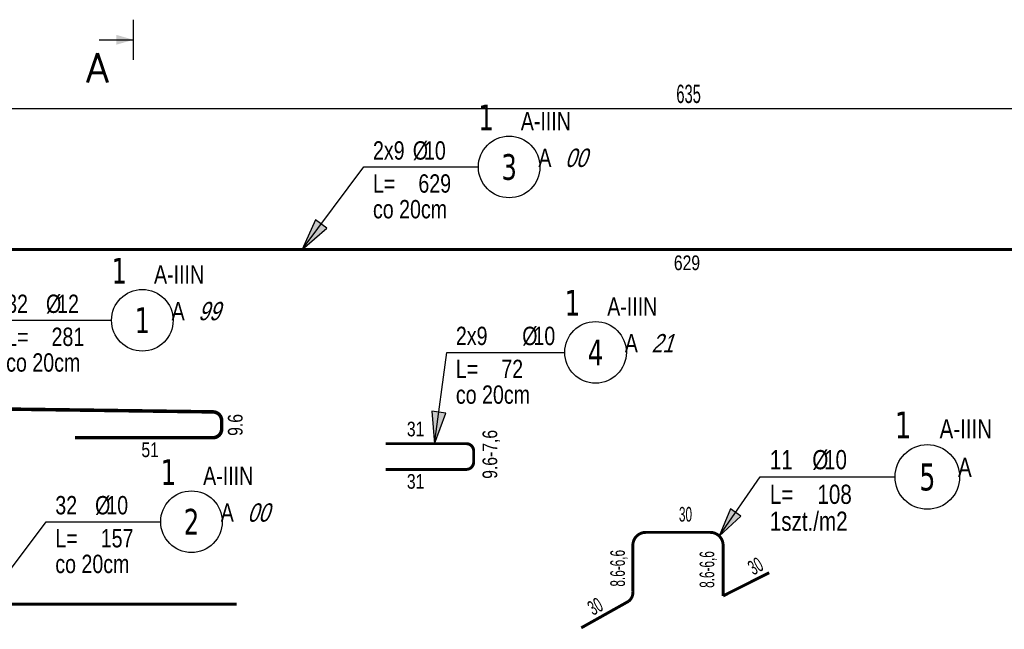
# Model space of a CAD drawing. Header units: millimetres. Extents: x 4862 to 12592, y -1539 to -726.
# Tile 16 of 40: x 8165 to 8501, y -1353 to -1145. Entities that reach past the tile are written whole.
import ezdxf
from ezdxf.enums import TextEntityAlignment as Align

# ---------------------------------------------------------------- set-up
doc = ezdxf.new("R2010")
doc.units = ezdxf.units.MM
doc.header["$LTSCALE"] = 25
for name, color, linetype in [('BA_txg', 3, 'Continuous'), ('BA_wym', 1, 'Continuous'), ('BZ_odn', 1, 'Continuous'), ('BZ_opi1', 7, 'Continuous'), ('BZ_opi2', 4, 'Continuous'), ('BZ_opi3', 30, 'Continuous'), ('BZ_P_wid', 3, 'Continuous'), ('BZ_pom', 6, 'Continuous'), ('BZ_wym', 1, 'Continuous')]:
    doc.layers.add(name, color=color, linetype=linetype)
doc.styles.add('BIKTBG', font='tahoma.ttf', dxfattribs={"width": 0.85})
doc.styles.add('BIKTC', font='bikromsw.shx', dxfattribs={"width": 0.8})
doc.styles.add('BIKTS', font='bikromsw.shx', dxfattribs={"width": 0.8})
doc.styles.add('BIKWYM', font='bikromsw.shx', dxfattribs={"width": 0.6})
doc.styles.add('ROMANC', font='simplex.shx', dxfattribs={"width": 0.9})
doc.dimstyles.new('BA_KR_25_cm', dxfattribs={"dimscale": 0.25, "dimtxt": 25, "dimasz": 1.666667, "dimexe": 24, "dimexo": 0, "dimgap": 0, "dimtad": 0, "dimdec": 1, "dimrnd": 0.5, "dimzin": 9, "dimdsep": 46, "dimtxsty": 'BIKWYM', "dimblk": 'WYM-KR', "dimcen": 0, "dimdle": 20, "dimclrd": 256, "dimclre": 256, "dimclrt": 2, "dimadec": 0, "dimazin": 0, "dimtfac": 0.033333, "dimtdec": 1, "dimtmove": 0, "dimatfit": 3, "dimldrblk": 'WYM-KR', "dimfxl": 25, "dimfxlon": 1, "dimtvp": 0.8, "dimtolj": 1, "dimarcsym": 0})
doc.dimstyles.new('BA_ST_50_cm', dxfattribs={"dimscale": 0.5, "dimtxt": 25, "dimasz": 1.666667, "dimexe": 24, "dimexo": 0, "dimgap": 0, "dimtad": 0, "dimdec": 1, "dimrnd": 0.5, "dimdsep": 46, "dimtxsty": 'BIKWYM', "dimblk": 'WYM-ST', "dimcen": 0, "dimdle": 20, "dimclrd": 256, "dimclre": 256, "dimclrt": 7, "dimadec": 0, "dimazin": 0, "dimtfac": 0.033333, "dimtdec": 1, "dimtix": 1, "dimtmove": 2, "dimatfit": 3, "dimldrblk": 'WYM-ST', "dimfxl": 1, "dimtvp": 0.8, "dimtolj": 1, "dimtzin": 0, "dimarcsym": 0})
doc.dimstyles.new('BZ_ST_75_cm', dxfattribs={"dimscale": 0.75, "dimtxt": 25, "dimasz": 1.666667, "dimexe": 24, "dimexo": 0, "dimgap": 0, "dimtad": 0, "dimdec": 1, "dimrnd": 0.5, "dimdsep": 46, "dimtxsty": 'BIKWYM', "dimblk": 'WYM-ST', "dimcen": 0, "dimdle": 20, "dimclrd": 256, "dimclre": 256, "dimclrt": 7, "dimadec": 0, "dimazin": 0, "dimtfac": 0.033333, "dimtdec": 1, "dimtix": 1, "dimtmove": 2, "dimatfit": 3, "dimldrblk": 'WYM-ST', "dimfxl": 1, "dimtvp": 0.8, "dimtolj": 1, "dimtzin": 0, "dimarcsym": 0})

# ---------------------------------------------------------------- blocks, each defined once
blk = doc.blocks.new('ST2')
blk.add_line((13.77, 0), (0, 0))
blk.add_solid([(6.84, -1.95), (6.84, 1.95), (0, 0)])
blk = doc.blocks.new('eprzv')
blk.add_line((47.9, 0), (-47.9, 0))
at = {"xscale": 6, "yscale": 6, "zscale": 6, "rotation": 270}
blk.add_blockref('ST2', (0, 0), dxfattribs=at)
at = {"style": 'ROMANC'}
blk.add_attdef('PRZ', text='', height=70, rotation=270, dxfattribs=at).set_placement((32.1, -86), align=Align.CENTER)
blk = doc.blocks.new('WYM-KR')
at = {"linetype": 'ByBlock'}
blk.add_line((11.52, 0), (-11.52, 0), dxfattribs=at)
at = {"color": 7, "linetype": 'ByBlock'}
blk.add_line((6.24, 6.24), (-6.24, -6.24), dxfattribs=at)
blk = doc.blocks.new('*D31')
at = {"layer": 'BA_wym', "lineweight": -2}
for p, q in [((8076.04, -1168.97), (8076.04, -1181.22)), ((8711.04, -1168.97), (8711.04, -1181.22)), ((8076.45, -1175.22), (8710.62, -1175.22))]:
    blk.add_line(p, q, dxfattribs=at)
at = {"layer": 'Defpoints', "color": 0}
for p in [(8076.04, -1155.22), (8711.04, -1155.22), (8711.04, -1175.22)]:
    blk.add_point(p, dxfattribs=at)
at = {"layer": 'BA_wym', "lineweight": -2, "xscale": 0.4166666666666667, "yscale": 0.4166666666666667, "zscale": 0.4166666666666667, "rotation": 180}
blk.add_blockref('WYM-KR', (8076.04, -1175.22), dxfattribs=at)
at = {"layer": 'BA_wym', "lineweight": -2, "xscale": 0.4166666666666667, "yscale": 0.4166666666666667, "zscale": 0.4166666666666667}
blk.add_blockref('WYM-KR', (8711.04, -1175.22), dxfattribs=at)
at = {"layer": 'BA_wym', "color": 2, "insert": (8393.54, -1170.22), "char_height": 6.25, "attachment_point": 5, "style": 'BIKWYM'}
blk.add_mtext('\\A1;635', dxfattribs=at)
blk = doc.blocks.new('WYM-ST')
blk.add_hatch(color=256).paths.add_polyline_path([(-13, 2.88), (0, 0), (-13, -2.88)])
blk.add_lwpolyline([(0, 0), (-13, 2.88), (-13, -2.88), (0, 0)])
blk = doc.blocks.new('bik_BlkOpPret', base_point=(8819.93, 5.92))
at = {"layer": 'BZ_opi1', "style": 'BIKTS', "width": 0.8}
for tag, p in [('SZTUK', (8823.05, 8.42)), ('PRZEDR_FI', (8832.1, 8.42)), ('PRZEKROJ', (8835.91, 8.42)), ('PRZEDR_L', (8823.05, -2.83)), ('DLUGOSC', (8838.53, -2.83)), ('UWAGA', (8823.05, -11.58))]:
    blk.add_attdef(tag, p, '', height=6.25, dxfattribs=at)
at = {"layer": 'BZ_opi2', "style": 'BIKTBG', "width": 0.8}
blk.add_attdef('NUMER', text='', height=8.75, dxfattribs=at).set_placement((8869.48, 5.92), align=Align.MIDDLE_CENTER)
at = {"layer": 'BZ_pom', "width": 0.8}
for tag, p, height, style in [('POZYCJA', (8858.98, 18.42), 8.75, 'BIKTBG'), ('GATUNEK', (8873.84, 18.42), 6.25, 'BIKTS'), ('METODA_L', (8879.45, 5.92), 6.25, 'BIKTS'), ('EURO_KOD', (8888.5, 5.92), 6.25, 'BIKTS')]:
    blk.add_attdef(tag, p, '', height=height, dxfattribs=dict(at, style=style))
at = {"layer": 'BZ_wym', "width": 0.8}
for tag, p, height, style, flags in [('PRZEDR_NR', (8823.05, -20.95), 8.75, 'BIKTBG', 1), ('PRZEDR_SZT', (8823.05, -30.33), 6.25, 'BIKTS', 1), ('TYP_PRETA', (8823.05, -39.7), 6.25, 'BIKTS', 3), ('EURO_KOD_SEGMENTY', (8838.05, -49.08), 6.25, 'BIKTS', 3), ('HAK_1', (8823.05, -58.45), 6.25, 'BIKTS', 3), ('HAK_2', (8823.05, -67.83), 6.25, 'BIKTS', 3), ('ID', (8823.05, -77.2), 6.25, 'BIKTS', 3), ('ID_C', (8823.05, -86.58), 6.25, 'BIKTS', 3), ('b_atr_0', (8823.05, -95.95), 6.25, 'BIKTS', 3)]:
    blk.add_attdef(tag, p, '', height=height, dxfattribs=dict(at, style=style, flags=flags))

msp = doc.modelspace()

# ---------------------------------------------------------------- linework, layer by layer
at = {"layer": 'BZ_odn'}
for centre, radius in [((8332.36, -1195.09), 10.5), ((8207.3, -1247.32), 10.5), ((8361.81, -1258.26), 10.5), ((8474.93, -1300.7), 11.01), ((8224.06, -1315.94), 10.5)]:
    msp.add_circle(centre, radius, dxfattribs=at)
at = {"layer": 'BZ_P_wid', "const_width": 1}
for points in [[(8708.04, -1223.2), (8079.04, -1223.2)], [(8239.49, -1344.05), (8082.49, -1344.05)]]:
    msp.add_lwpolyline(points, dxfattribs=at)
at = {"layer": 'BZ_P_wid'}
for points, const_width in [([(8132.45, -1287.33), (8085.45, -1287.33, -0.301385), (8082.45, -1282.33), (8082.45, -1279.53, -0.414214), (8085.45, -1276.53), (8231.35, -1278.53, -0.414214), (8234.35, -1281.53), (8234.35, -1284.33, -0.414214), (8231.35, -1287.33), (8184.31, -1287.33)], 1.2), ([(8290.26, -1289.36), (8317.76, -1289.36, -0.414214), (8320.26, -1291.86), (8320.26, -1295.62, -0.414214), (8317.76, -1298.12), (8290.26, -1298.12)], 1), ([(8356.94, -1352.1), (8373.06, -1343.07, 0.25635), (8374.54, -1339.7), (8374.54, -1323.96, -0.414214), (8378.94, -1319.57), (8400.9, -1319.57, -0.414214), (8405.3, -1323.96), (8405.3, -1341.22, 0.269426), (8405.3, -1341.22), (8421.04, -1333.32)], 1)]:
    msp.add_lwpolyline(points, format="xyb", dxfattribs=dict(at, const_width=const_width))

# ---------------------------------------------------------------- block references
ref = msp.add_blockref('bik_BlkOpPret', (8282.81, -1195.09), dxfattribs=dict(xscale=0.5, yscale=0.5, zscale=0.5))
ref.add_attrib('NUMER', '3', dxfattribs={"layer": 'BZ_opi2', "height": 8.75, "style": 'BIKTBG', "width": 0.8}).set_placement((8332.36, -1195.09), align=Align.MIDDLE_CENTER)
ref.add_attrib('POZYCJA', '1', (8321.86, -1182.59), dxfattribs={"layer": 'BZ_pom', "height": 8.75, "style": 'BIKTBG', "width": 0.8})
ref.add_attrib('SZTUK', '2x9', (8285.93, -1192.59), dxfattribs={"layer": 'BZ_opi1', "height": 6.25, "style": 'BIKTS', "width": 0.8})
ref.add_attrib('GATUNEK', 'A-IIIN', (8336.33, -1182.59), dxfattribs={"layer": 'BZ_pom', "height": 6.25, "style": 'BIKTS', "width": 0.8})
ref.add_attrib('PRZEKROJ', '10', (8303.32, -1192.59), dxfattribs={"layer": 'BZ_opi1', "height": 6.25, "style": 'BIKTS', "width": 0.8})
ref.add_attrib('DLUGOSC', '629', (8301.41, -1203.84), dxfattribs={"layer": 'BZ_opi1', "height": 6.25, "style": 'BIKTS', "width": 0.8})
ref.add_attrib('UWAGA', 'co 20cm', (8285.93, -1212.59), dxfattribs={"layer": 'BZ_opi1', "height": 6.25, "style": 'BIKTS', "width": 0.8})
ref.add_attrib('METODA_L', 'A', (8342.33, -1195.09), dxfattribs={"layer": 'BZ_pom', "height": 6.25, "style": 'BIKTS', "width": 0.8})
ref.add_attrib('PRZEDR_FI', '%%c', (8299.51, -1192.59), dxfattribs={"layer": 'BZ_opi1', "height": 6.25, "style": 'BIKTS', "width": 0.8})
ref.add_attrib('PRZEDR_L', 'L=', (8285.93, -1203.84), dxfattribs={"layer": 'BZ_opi1', "height": 6.25, "style": 'BIKTS', "width": 0.8})
ref.add_attrib('EURO_KOD', '00', (8351.38, -1195.09), dxfattribs={"layer": 'BZ_pom', "height": 6.25, "style": 'BIKTS', "oblique": 18, "width": 0.8})
ref = msp.add_blockref('bik_BlkOpPret', (8157.75, -1247.32), dxfattribs=dict(xscale=0.5, yscale=0.5, zscale=0.5))
ref.add_attrib('NUMER', '1', dxfattribs={"layer": 'BZ_opi2', "height": 8.75, "style": 'BIKTBG', "width": 0.8}).set_placement((8207.3, -1247.32), align=Align.MIDDLE_CENTER)
ref.add_attrib('POZYCJA', '1', (8196.8, -1234.82), dxfattribs={"layer": 'BZ_pom', "height": 8.75, "style": 'BIKTBG', "width": 0.8})
ref.add_attrib('SZTUK', '32', (8160.88, -1244.82), dxfattribs={"layer": 'BZ_opi1', "height": 6.25, "style": 'BIKTS', "width": 0.8})
ref.add_attrib('GATUNEK', 'A-IIIN', (8211.28, -1234.82), dxfattribs={"layer": 'BZ_pom', "height": 6.25, "style": 'BIKTS', "width": 0.8})
ref.add_attrib('PRZEKROJ', '12', (8178.26, -1244.82), dxfattribs={"layer": 'BZ_opi1', "height": 6.25, "style": 'BIKTS', "width": 0.8})
ref.add_attrib('DLUGOSC', '281', (8176.35, -1256.07), dxfattribs={"layer": 'BZ_opi1', "height": 6.25, "style": 'BIKTS', "width": 0.8})
ref.add_attrib('UWAGA', 'co 20cm', (8160.88, -1264.82), dxfattribs={"layer": 'BZ_opi1', "height": 6.25, "style": 'BIKTS', "width": 0.8})
ref.add_attrib('METODA_L', 'A', (8217.28, -1247.32), dxfattribs={"layer": 'BZ_pom', "height": 6.25, "style": 'BIKTS', "width": 0.8})
ref.add_attrib('PRZEDR_FI', '%%c', (8174.45, -1244.82), dxfattribs={"layer": 'BZ_opi1', "height": 6.25, "style": 'BIKTS', "width": 0.8})
ref.add_attrib('PRZEDR_L', 'L=', (8160.88, -1256.07), dxfattribs={"layer": 'BZ_opi1', "height": 6.25, "style": 'BIKTS', "width": 0.8})
ref.add_attrib('EURO_KOD', '99', (8226.32, -1247.32), dxfattribs={"layer": 'BZ_pom', "height": 6.25, "style": 'BIKTS', "oblique": 18, "width": 0.8})
ref = msp.add_blockref('bik_BlkOpPret', (8311.08, -1258.26), dxfattribs=dict(xscale=0.5, yscale=0.5, zscale=0.5))
ref.add_attrib('NUMER', '4', dxfattribs={"layer": 'BZ_opi2', "height": 8.75, "style": 'BIKTBG', "width": 0.8}).set_placement((8361.81, -1258.26), align=Align.MIDDLE_CENTER)
ref.add_attrib('POZYCJA', '1', (8351.31, -1245.76), dxfattribs={"layer": 'BZ_pom', "height": 8.75, "style": 'BIKTBG', "width": 0.8})
ref.add_attrib('SZTUK', '2x9', (8314.2, -1255.76), dxfattribs={"layer": 'BZ_opi1', "height": 6.25, "style": 'BIKTS', "width": 0.8})
ref.add_attrib('GATUNEK', 'A-IIIN', (8365.79, -1245.76), dxfattribs={"layer": 'BZ_pom', "height": 6.25, "style": 'BIKTS', "width": 0.8})
ref.add_attrib('PRZEKROJ', '10', (8340.63, -1255.76), dxfattribs={"layer": 'BZ_opi1', "height": 6.25, "style": 'BIKTS', "width": 0.8})
ref.add_attrib('DLUGOSC', '72', (8329.68, -1267.01), dxfattribs={"layer": 'BZ_opi1', "height": 6.25, "style": 'BIKTS', "width": 0.8})
ref.add_attrib('UWAGA', 'co 20cm', (8314.2, -1275.76), dxfattribs={"layer": 'BZ_opi1', "height": 6.25, "style": 'BIKTS', "width": 0.8})
ref.add_attrib('METODA_L', 'A', (8371.79, -1258.26), dxfattribs={"layer": 'BZ_pom', "height": 6.25, "style": 'BIKTS', "width": 0.8})
ref.add_attrib('PRZEDR_FI', '%%c', (8336.82, -1255.76), dxfattribs={"layer": 'BZ_opi1', "height": 6.25, "style": 'BIKTS', "width": 0.8})
ref.add_attrib('PRZEDR_L', 'L=', (8314.2, -1267.01), dxfattribs={"layer": 'BZ_opi1', "height": 6.25, "style": 'BIKTS', "width": 0.8})
ref.add_attrib('EURO_KOD', '21', (8380.84, -1258.26), dxfattribs={"layer": 'BZ_pom', "height": 6.25, "style": 'BIKTS', "oblique": 18, "width": 0.8})
ref = msp.add_blockref('bik_BlkOpPret', (8417.96, -1300.7), dxfattribs=dict(xscale=0.3496500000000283, yscale=0.3496500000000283, zscale=0.3496500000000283))
ref.add_attrib('NUMER', '5', dxfattribs={"layer": 'BZ_opi2', "height": 9.18, "style": 'BIKTBG', "width": 0.8}).set_placement((8474.93, -1300.7), align=Align.MIDDLE_CENTER)
ref.add_attrib('POZYCJA', '1', (8463.91, -1287.59), dxfattribs={"layer": 'BZ_pom', "height": 9.18, "style": 'BIKTBG', "width": 0.8})
ref.add_attrib('SZTUK', '11', (8421.24, -1298.08), dxfattribs={"layer": 'BZ_opi1', "height": 6.556, "style": 'BIKTS', "width": 0.8})
ref.add_attrib('GATUNEK', 'A-IIIN', (8479.1, -1287.59), dxfattribs={"layer": 'BZ_pom', "height": 6.556, "style": 'BIKTS', "width": 0.8})
ref.add_attrib('PRZEKROJ', '10', (8439.72, -1298.08), dxfattribs={"layer": 'BZ_opi1', "height": 6.556, "style": 'BIKTS', "width": 0.8})
ref.add_attrib('DLUGOSC', '108', (8437.47, -1309.88), dxfattribs={"layer": 'BZ_opi1', "height": 6.556, "style": 'BIKTS', "width": 0.8})
ref.add_attrib('UWAGA', '1szt./m2', (8421.24, -1319.05), dxfattribs={"layer": 'BZ_opi1', "height": 6.556, "style": 'BIKTS', "width": 0.8})
ref.add_attrib('METODA_L', 'A', (8485.39, -1300.7), dxfattribs={"layer": 'BZ_pom', "height": 6.56, "style": 'BIKTS', "width": 0.8})
ref.add_attrib('PRZEDR_FI', '%%c', (8435.72, -1298.08), dxfattribs={"layer": 'BZ_opi1', "height": 6.556, "style": 'BIKTS', "width": 0.8})
ref.add_attrib('PRZEDR_L', 'L=', (8421.24, -1309.88), dxfattribs={"layer": 'BZ_opi1', "height": 6.556, "style": 'BIKTS', "width": 0.8})
ref = msp.add_blockref('bik_BlkOpPret', (8174.51, -1315.94), dxfattribs=dict(xscale=0.5, yscale=0.5, zscale=0.5))
ref.add_attrib('NUMER', '2', dxfattribs={"layer": 'BZ_opi2', "height": 8.75, "style": 'BIKTBG', "width": 0.8}).set_placement((8224.06, -1315.94), align=Align.MIDDLE_CENTER)
ref.add_attrib('POZYCJA', '1', (8213.56, -1303.44), dxfattribs={"layer": 'BZ_pom', "height": 8.75, "style": 'BIKTBG', "width": 0.8})
ref.add_attrib('SZTUK', '32', (8177.63, -1313.44), dxfattribs={"layer": 'BZ_opi1', "height": 6.25, "style": 'BIKTS', "width": 0.8})
ref.add_attrib('GATUNEK', 'A-IIIN', (8228.03, -1303.44), dxfattribs={"layer": 'BZ_pom', "height": 6.25, "style": 'BIKTS', "width": 0.8})
ref.add_attrib('PRZEKROJ', '10', (8195.01, -1313.44), dxfattribs={"layer": 'BZ_opi1', "height": 6.25, "style": 'BIKTS', "width": 0.8})
ref.add_attrib('DLUGOSC', '157', (8193.11, -1324.69), dxfattribs={"layer": 'BZ_opi1', "height": 6.25, "style": 'BIKTS', "width": 0.8})
ref.add_attrib('UWAGA', 'co 20cm', (8177.63, -1333.44), dxfattribs={"layer": 'BZ_opi1', "height": 6.25, "style": 'BIKTS', "width": 0.8})
ref.add_attrib('METODA_L', 'A', (8234.03, -1315.94), dxfattribs={"layer": 'BZ_pom', "height": 6.25, "style": 'BIKTS', "width": 0.8})
ref.add_attrib('PRZEDR_FI', '%%c', (8191.2, -1313.44), dxfattribs={"layer": 'BZ_opi1', "height": 6.25, "style": 'BIKTS', "width": 0.8})
ref.add_attrib('PRZEDR_L', 'L=', (8177.63, -1324.69), dxfattribs={"layer": 'BZ_opi1', "height": 6.25, "style": 'BIKTS', "width": 0.8})
ref.add_attrib('EURO_KOD', '00', (8243.08, -1315.94), dxfattribs={"layer": 'BZ_pom', "height": 6.25, "style": 'BIKTS', "oblique": 18, "width": 0.8})
at = {"layer": 'BA_txg'}
ref = msp.add_blockref('eprzv', (8204.33, -1151.76), dxfattribs=dict(at, xscale=0.142857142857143, yscale=0.142857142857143, zscale=0.142857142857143, rotation=270))
ref.add_attrib('PRZ', 'A', dxfattribs={"layer": '0', "height": 10, "style": 'ROMANC'}).set_placement((8192.05, -1166.35), align=Align.CENTER)

# ---------------------------------------------------------------- texts
at = {"layer": 'BZ_opi3', "style": 'BIKTC', "width": 0.8}
for s, p in [('629', (8392.98, -1227.74)), ('31', (8300.47, -1284.36))]:
    msp.add_text(s, height=5, dxfattribs=at).set_placement(p, align=Align.MIDDLE_CENTER)
for s, rotation, p in [('9.6', 89.9998, (8238.98, -1282.97)), ('9.6-7,6', 89.9998, (8325.79, -1293)), ('51', 359.9998, (8209.96, -1291.44)), ('31', 359.9998, (8300.47, -1302.21))]:
    msp.add_text(s, height=5, rotation=rotation, dxfattribs=at).set_placement(p, align=Align.MIDDLE_CENTER)
at = {"layer": 'BZ_opi3', "color": 2, "style": 'BIKTC', "width": 0.6}
msp.add_text('30', height=5, dxfattribs=at).set_placement((8392.48, -1313.41), align=Align.MIDDLE_CENTER)
for s, rotation, p in [('8.6-6,6', 90, (8369.34, -1331.8)), ('8.6-6,6', 90, (8399.8, -1332.23)), ('30', 29.4759, (8416.33, -1331.04)), ('30', 29.4759, (8361.69, -1344.76))]:
    msp.add_text(s, height=5, rotation=rotation, dxfattribs=at).set_placement(p, align=Align.MIDDLE_CENTER)

# ---------------------------------------------------------------- dimensions: what is measured, and where the dimension line sits
at = {"layer": 'BA_wym'}
dim = msp.add_linear_dim(base=(8711.04, -1175.22), p1=(8076.04, -1155.22), p2=(8711.04, -1155.22), dimstyle='BA_KR_25_cm', override={"dimblk": 'WYM-KR', "dimatfit": 1}, dxfattribs=at)
dim.commit()
dim.dimension.update_dxf_attribs({"geometry": '*D31', "text_midpoint": (8393.54, -1170.22)})

# ---------------------------------------------------------------- leaders
at = {"layer": 'BZ_odn'}
for points in [[(8261.74, -1223.2), (8282.81, -1195.09), (8321.86, -1195.09)], [(8138.97, -1277.26), (8157.75, -1247.32), (8196.8, -1247.32)], [(8306.93, -1289.36), (8311.08, -1258.26), (8351.31, -1258.26)], [(8153.44, -1344.05), (8174.51, -1315.94), (8213.56, -1315.94)]]:
    msp.add_leader(points, dimstyle='BA_ST_50_cm', dxfattribs=at)
msp.add_leader([(8404.01, -1320.85), (8417.96, -1300.7), (8463.91, -1300.7)], dimstyle='BZ_ST_75_cm', override={"dimasz": 1}, dxfattribs=at)

doc.saveas('drawing.dxf')
